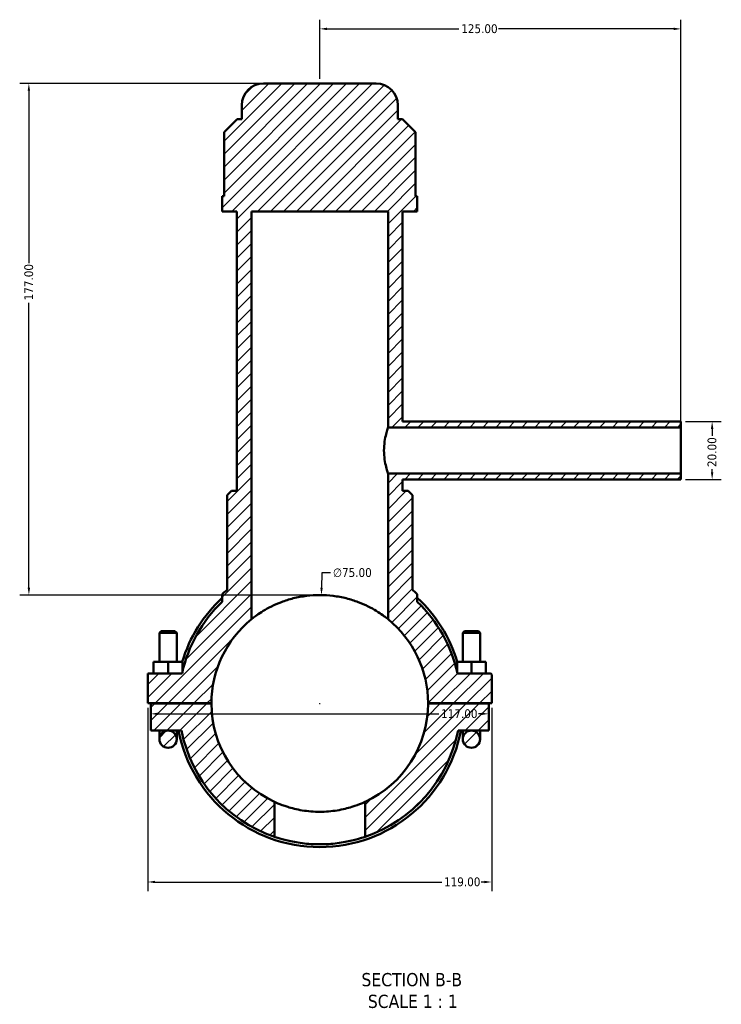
# Model space of a CAD drawing. Header units: millimetres. Extents: x 0 to 898, y -421 to 978.
# Tile 1 of 7: x 278 to 521, y -421 to -81. Entities that reach past the tile are written whole.
import ezdxf

# ---------------------------------------------------------------- set-up
doc = ezdxf.new("R2010")
doc.units = ezdxf.units.MM
for name, color, linetype, lineweight in [('Dimension (ANSI)', 7, 'Continuous', 25), ('Hatch (ANSI)', 7, 'Continuous', 18), ('Symbol (ANSI)', 7, 'Continuous', 25), ('Visible (ANSI)', 7, 'Continuous', 50)]:
    doc.layers.add(name, color=color, linetype=linetype, lineweight=lineweight)
doc.styles.add('Label Text (ANSI)', font='tahoma.ttf')
doc.styles.add('Note Text (ANSI)', font='tahoma.ttf')
doc.dimstyles.new('Default - mm (ANSI)', dxfattribs={"dimtxt": 3.048, "dimasz": 2.5, "dimexe": 3.175, "dimexo": 1.6002, "dimgap": 0.8, "dimtad": 0, "dimtoh": 1, "dimrnd": 1e-08, "dimzin": 4, "dimdsep": 46, "dimtxsty": 'Note Text (ANSI)', "dimcen": 0.09, "dimdle": 10, "dimclrd": 256, "dimclre": 256, "dimclrt": 256, "dimadec": 1, "dimazin": 1, "dimtfac": 1, "dimtofl": 0, "dimtmove": 0, "dimatfit": 3, "dimfxl": 1, "dimtolj": 1, "dimtzin": 4, "dimlwd": -1, "dimlwe": -1, "dimarcsym": 0})

# ---------------------------------------------------------------- blocks, each defined once
blk = doc.blocks.new('*D7')
at = {"layer": 'Defpoints', "color": 0, "transparency": 16777216}
for p in [(382.36, -279.85), (381.2, -354.85)]:
    blk.add_point(p, dxfattribs=at)
at = {"layer": 'Dimension (ANSI)', "transparency": 16777216}
for p, q in [((382.48, -272.18), (382.4, -277.35)), ((385.55, -272.18), (382.48, -272.18)), ((381.69, -317.35), (381.87, -317.35)), ((381.78, -317.44), (381.78, -317.26))]:
    blk.add_line(p, q, dxfattribs=at)
blk.add_solid([(381.99, -277.35), (382.82, -277.36), (382.36, -279.85)], dxfattribs=at)
at = {"layer": 'Dimension (ANSI)', "color": 230, "true_color": 0xff0080, "transparency": 16777216, "insert": (386.35, -270.54), "char_height": 3.048, "attachment_point": 1, "style": 'Note Text (ANSI)'}
blk.add_mtext('\\A1;∅75.00', dxfattribs=at)
blk = doc.blocks.new('*D9')
at = {"layer": 'Defpoints', "color": 0, "transparency": 16777216}
for p in [(362.28, -102.85), (281.12, -279.85), (381.78, -279.85)]:
    blk.add_point(p, dxfattribs=at)
at = {"layer": 'Dimension (ANSI)', "transparency": 16777216}
for p, q in [((360.68, -102.85), (277.94, -102.85)), ((281.12, -105.35), (281.12, -165.01)), ((281.12, -277.35), (281.12, -178.69)), ((380.18, -279.85), (277.94, -279.85))]:
    blk.add_line(p, q, dxfattribs=at)
for points in [[(280.7, -105.35), (281.53, -105.35), (281.12, -102.85)], [(280.7, -277.35), (281.53, -277.35), (281.12, -279.85)]]:
    blk.add_solid(points, dxfattribs=at)
at = {"layer": 'Dimension (ANSI)', "color": 230, "true_color": 0xff0080, "transparency": 16777216, "insert": (279.53, -177.89), "char_height": 3.048, "attachment_point": 1, "rotation": 90, "style": 'Note Text (ANSI)'}
blk.add_mtext('\\A1;177.00', dxfattribs=at)
blk = doc.blocks.new('*D10')
at = {"layer": 'Defpoints', "color": 0, "transparency": 16777216}
for p in [(506.78, -219.85), (506.78, -239.85), (517.56, -239.85)]:
    blk.add_point(p, dxfattribs=at)
at = {"layer": 'Dimension (ANSI)', "transparency": 16777216}
for p, q in [((508.38, -219.85), (520.74, -219.85)), ((517.56, -222.35), (517.56, -224.72)), ((517.56, -237.35), (517.56, -236.35)), ((508.38, -239.85), (520.74, -239.85))]:
    blk.add_line(p, q, dxfattribs=at)
for points in [[(517.14, -222.35), (517.98, -222.35), (517.56, -219.85)], [(517.14, -237.35), (517.98, -237.35), (517.56, -239.85)]]:
    blk.add_solid(points, dxfattribs=at)
at = {"layer": 'Dimension (ANSI)', "color": 230, "true_color": 0xff0080, "transparency": 16777216, "insert": (515.97, -235.55), "char_height": 3.048, "attachment_point": 1, "rotation": 90, "style": 'Note Text (ANSI)'}
blk.add_mtext('\\A1;20.00', dxfattribs=at)
blk = doc.blocks.new('*D11')
at = {"layer": 'Defpoints', "color": 0, "transparency": 16777216}
for p in [(506.78, -83.94), (381.78, -102.85), (506.78, -221.85)]:
    blk.add_point(p, dxfattribs=at)
at = {"layer": 'Dimension (ANSI)', "transparency": 16777216}
for p, q in [((381.78, -101.25), (381.78, -80.76)), ((506.78, -220.25), (506.78, -80.76)), ((384.28, -83.94), (429.94, -83.94)), ((504.28, -83.94), (443.62, -83.94))]:
    blk.add_line(p, q, dxfattribs=at)
for points in [[(384.28, -83.52), (384.28, -84.36), (381.78, -83.94)], [(504.28, -83.52), (504.28, -84.36), (506.78, -83.94)]]:
    blk.add_solid(points, dxfattribs=at)
at = {"layer": 'Dimension (ANSI)', "color": 230, "true_color": 0xff0080, "transparency": 16777216, "insert": (430.74, -82.35), "char_height": 3.048, "attachment_point": 1, "style": 'Note Text (ANSI)'}
blk.add_mtext('\\A1;125.00', dxfattribs=at)
blk = doc.blocks.new('*D12')
at = {"layer": 'Defpoints', "color": 0, "transparency": 16777216}
for p in [(322.28, -317.3), (441.28, -317.3), (441.28, -379.15)]:
    blk.add_point(p, dxfattribs=at)
at = {"layer": 'Dimension (ANSI)', "transparency": 16777216}
for p, q in [((322.28, -318.9), (322.28, -382.32)), ((441.28, -318.9), (441.28, -382.32)), ((324.78, -379.15), (423.99, -379.15)), ((438.78, -379.15), (437.67, -379.15))]:
    blk.add_line(p, q, dxfattribs=at)
for points in [[(324.78, -378.73), (324.78, -379.56), (322.28, -379.15)], [(438.78, -378.73), (438.78, -379.56), (441.28, -379.15)]]:
    blk.add_solid(points, dxfattribs=at)
at = {"layer": 'Dimension (ANSI)', "color": 230, "true_color": 0xff0080, "transparency": 16777216, "insert": (424.79, -377.56), "char_height": 3.048, "attachment_point": 1, "style": 'Note Text (ANSI)'}
blk.add_mtext('\\A1;119.00', dxfattribs=at)
blk = doc.blocks.new('*D13')
at = {"layer": 'Defpoints', "color": 0, "transparency": 16777216}
for p in [(323.28, -320.96), (440.28, -320.96), (440.28, -320.96)]:
    blk.add_point(p, dxfattribs=at)
at = {"layer": 'Dimension (ANSI)', "transparency": 16777216}
for p, q in [((325.78, -320.96), (422.99, -320.96)), ((437.78, -320.96), (436.67, -320.96))]:
    blk.add_line(p, q, dxfattribs=at)
for points in [[(325.78, -320.54), (325.78, -321.37), (323.28, -320.96)], [(437.78, -320.54), (437.78, -321.37), (440.28, -320.96)]]:
    blk.add_solid(points, dxfattribs=at)
at = {"layer": 'Dimension (ANSI)', "color": 230, "true_color": 0xff0080, "transparency": 16777216, "insert": (423.79, -319.37), "char_height": 3.048, "attachment_point": 1, "style": 'Note Text (ANSI)'}
blk.add_mtext('\\A1;117.00', dxfattribs=at)

msp = doc.modelspace()

# ---------------------------------------------------------------- hatches: boundary and pattern name
at = {"layer": 'Hatch (ANSI)'}
h = msp.add_hatch(dxfattribs=at)
h.set_pattern_fill('ANSI31', color=256, scale=25.4, style=0)
h.set_pattern_definition([(45, (0, 0), (-2.245064, 2.245064), [])])
edge = h.paths.add_edge_path()
edge.add_spline(control_points=[(348.286, -279.289), (348.243, -279.327), (348.204, -279.37), (348.137, -279.464), (348.109, -279.514), (348.05, -279.658), (348.031, -279.755), (348.031, -279.852)], knot_values=[-0.0638122, -0.0638122, -0.0638122, -0.0638122, -0.0465553, -0.0465553, -0.0292983, -0.0292983, 0, 0, 0, 0], degree=3, periodic=0)
edge.add_line((348.031, -279.852), (348.031, -282.171))
edge.add_ellipse((381.781, -317.349), major_axis=(-33.75, 35.178), ratio=1, start_angle=0, end_angle=33.89925)
edge.add_line((334.148, -306.974), (322.281, -306.974))
edge.add_line((322.281, -306.974), (322.281, -317.299))
edge.add_line((322.281, -317.299), (344.281, -317.299))
edge.add_ellipse((381.781, -317.349), major_axis=(-37.5, 0.05), ratio=1, start_angle=309.12652, end_angle=360, ccw=False)
edge.add_line((358.156, -288.227), (358.156, -147.099))
edge.add_line((358.156, -147.099), (405.406, -147.099))
edge.add_line((405.406, -147.099), (405.406, -221.849))
edge.add_line((405.406, -221.849), (506.781, -221.849))
edge.add_line((506.781, -221.849), (506.781, -219.849))
edge.add_line((506.781, -219.849), (410.469, -219.849))
edge.add_line((410.469, -219.849), (410.469, -147.099))
edge.add_line((410.469, -147.099), (415.531, -147.099))
edge.add_line((415.531, -147.099), (415.531, -141.789))
edge.add_line((415.531, -141.789), (414.913, -141.789))
edge.add_line((414.913, -141.789), (414.913, -119.739))
edge.add_line((414.913, -119.739), (410.413, -115.239))
edge.add_line((410.413, -115.239), (408.781, -115.239))
edge.add_line((408.781, -115.239), (408.781, -110.349))
edge.add_ellipse((401.281, -110.349), major_axis=(7.5, 0), ratio=1, start_angle=0, end_angle=90)
edge.add_line((401.281, -102.849), (362.281, -102.849))
edge.add_ellipse((362.281, -110.349), major_axis=(0, 7.5), ratio=1, start_angle=0, end_angle=90)
edge.add_line((354.781, -110.349), (354.781, -115.239))
edge.add_line((354.781, -115.239), (353.149, -115.239))
edge.add_line((353.149, -115.239), (348.649, -119.739))
edge.add_line((348.649, -119.739), (348.649, -141.789))
edge.add_line((348.649, -141.789), (348.031, -141.789))
edge.add_line((348.031, -141.789), (348.031, -147.099))
edge.add_line((348.031, -147.099), (353.094, -147.099))
edge.add_line((353.094, -147.099), (353.094, -243.849))
edge.add_line((353.094, -243.849), (351.219, -243.849))
edge.add_line((351.219, -243.849), (349.719, -245.349))
edge.add_line((349.719, -245.349), (349.719, -278.074))
edge.add_ellipse((381.781, -317.349), major_axis=(-32.062, 39.274), ratio=1, start_angle=0, end_angle=2.12313)
edge = h.paths.add_edge_path()
edge.add_line((329.281, -326.724), (333.941, -326.724))
edge.add_ellipse((381.781, -317.349), major_axis=(-47.84, -9.375), ratio=1, start_angle=0, end_angle=60.15031)
edge.add_line((366.101, -363.508), (366.101, -351.413))
edge.add_ellipse((381.781, -317.349), major_axis=(-15.68, -34.064), ratio=1, start_angle=294.79319, end_angle=360, ccw=False)
edge.add_line((344.281, -317.399), (323.281, -317.399))
edge.add_line((323.281, -317.399), (323.281, -326.724))
edge.add_line((323.281, -326.724), (329.281, -326.724))
edge = h.paths.add_edge_path()
edge.add_ellipse((440.781, -307.474), major_axis=(0.5, 0), ratio=1, start_angle=0, end_angle=90)
edge.add_line((440.781, -306.974), (429.414, -306.974))
edge.add_ellipse((381.781, -317.349), major_axis=(47.633, 10.375), ratio=1, start_angle=0, end_angle=33.89925)
edge.add_line((415.531, -282.171), (415.531, -279.852))
edge.add_spline(control_points=[(415.531, -279.852), (415.531, -279.795), (415.525, -279.737), (415.498, -279.625), (415.479, -279.571), (415.41, -279.432), (415.35, -279.354), (415.277, -279.289)], knot_values=[-0.0638122, -0.0638122, -0.0638122, -0.0638122, -0.0465553, -0.0465553, -0.0292983, -0.0292983, 0, 0, 0, 0], degree=3, periodic=0)
edge.add_ellipse((381.781, -317.349), major_axis=(33.495, 38.06), ratio=1, start_angle=0, end_angle=2.12313)
edge.add_line((413.844, -278.074), (413.844, -245.349))
edge.add_line((413.844, -245.349), (412.344, -243.849))
edge.add_line((412.344, -243.849), (410.469, -243.849))
edge.add_line((410.469, -243.849), (410.469, -239.849))
edge.add_line((410.469, -239.849), (506.781, -239.849))
edge.add_line((506.781, -239.849), (506.781, -237.849))
edge.add_line((506.781, -237.849), (405.406, -237.849))
edge.add_line((405.406, -237.849), (405.406, -288.227))
edge.add_ellipse((381.781, -317.349), major_axis=(23.625, 29.122), ratio=1, start_angle=309.12652, end_angle=360, ccw=False)
edge.add_line((419.281, -317.299), (441.281, -317.299))
edge.add_line((441.281, -317.299), (441.281, -307.474))
edge = h.paths.add_edge_path()
edge.add_ellipse((329.281, -329.724), major_axis=(3, 0), ratio=1, start_angle=0, end_angle=360)
edge = h.paths.add_edge_path()
edge.add_line((440.281, -317.399), (419.281, -317.399))
edge.add_ellipse((381.781, -317.349), major_axis=(37.5, -0.05), ratio=1, start_angle=294.79319, end_angle=360, ccw=False)
edge.add_line((397.461, -351.413), (397.461, -363.508))
edge.add_ellipse((381.781, -317.349), major_axis=(15.68, -46.16), ratio=1, start_angle=0, end_angle=60.15031)
edge.add_line((429.621, -326.724), (434.281, -326.724))
edge.add_line((434.281, -326.724), (440.281, -326.724))
edge.add_line((440.281, -326.724), (440.281, -317.399))
edge = h.paths.add_edge_path()
edge.add_ellipse((434.281, -329.724), major_axis=(3, 0), ratio=1, start_angle=0, end_angle=360)

# ---------------------------------------------------------------- linework, layer by layer
at = {"layer": 'Visible (ANSI)'}
for p, q in [((401.281, -102.849), (362.281, -102.849)), ((354.781, -110.349), (354.781, -115.239)), ((408.781, -115.239), (408.781, -110.349)), ((353.149, -115.239), (348.649, -119.739)), ((354.781, -115.239), (353.149, -115.239)), ((410.413, -115.239), (408.781, -115.239)), ((414.913, -119.739), (410.413, -115.239)), ((348.649, -119.739), (348.649, -141.789)), ((414.913, -141.789), (414.913, -119.739)), ((348.649, -141.789), (348.031, -141.789)), ((348.031, -141.789), (348.031, -147.099)), ((415.531, -141.789), (414.913, -141.789)), ((415.531, -147.099), (415.531, -141.789)), ((348.031, -147.099), (353.094, -147.099)), ((353.094, -147.099), (353.094, -243.849)), ((358.156, -288.227), (358.156, -147.099)), ((358.156, -147.099), (405.406, -147.099)), ((405.406, -147.099), (405.406, -221.849)), ((410.469, -219.849), (410.469, -147.099)), ((410.469, -147.099), (415.531, -147.099)), ((506.781, -219.849), (410.469, -219.849)), ((506.781, -221.849), (506.781, -219.849)), ((405.406, -221.849), (506.781, -221.849)), ((506.781, -237.849), (506.781, -221.849)), ((506.781, -237.849), (405.406, -237.849)), ((405.406, -237.849), (405.406, -288.227)), ((506.781, -239.849), (506.781, -237.849)), ((410.469, -243.849), (410.469, -239.849)), ((410.469, -239.849), (506.781, -239.849)), ((351.219, -243.849), (349.719, -245.349)), ((353.094, -243.849), (351.219, -243.849)), ((412.344, -243.849), (410.469, -243.849)), ((413.844, -245.349), (412.344, -243.849)), ((349.719, -245.349), (349.719, -278.074)), ((413.844, -278.074), (413.844, -245.349)), ((348.031, -279.852), (348.031, -282.171)), ((415.531, -282.171), (415.531, -279.852)), ((326.881, -292.299), (326.281, -292.899)), ((326.281, -292.899), (332.281, -292.899)), ((326.281, -292.899), (326.281, -302.974)), ((331.681, -292.299), (326.881, -292.299)), ((331.681, -292.299), (332.281, -292.899)), ((332.281, -292.899), (332.281, -302.974)), ((431.881, -292.299), (431.281, -292.899)), ((437.281, -292.899), (431.281, -292.899)), ((431.281, -302.974), (431.281, -292.899)), ((431.881, -292.299), (436.681, -292.299)), ((436.681, -292.299), (437.281, -292.899)), ((437.281, -302.974), (437.281, -292.899)), ((329.281, -302.974), (324.281, -302.974)), ((324.281, -306.974), (324.281, -302.974)), ((329.281, -306.974), (329.281, -302.974)), ((334.281, -302.974), (329.281, -302.974)), ((334.281, -306.38), (334.281, -302.974)), ((429.281, -302.974), (434.281, -302.974)), ((429.281, -306.38), (429.281, -302.974)), ((434.281, -302.974), (439.281, -302.974)), ((434.281, -306.974), (434.281, -302.974)), ((439.281, -306.974), (439.281, -302.974)), ((334.148, -306.974), (322.281, -306.974)), ((322.281, -306.974), (322.281, -317.299)), ((440.781, -306.974), (429.414, -306.974)), ((441.281, -317.299), (441.281, -307.474)), ((322.281, -317.299), (344.281, -317.299)), ((344.281, -317.399), (323.281, -317.399)), ((323.281, -317.399), (323.281, -326.724)), ((326.281, -317.299), (326.281, -317.399)), ((332.281, -317.299), (332.281, -317.399)), ((419.281, -317.299), (441.281, -317.299)), ((440.281, -317.399), (419.281, -317.399)), ((431.281, -317.399), (431.281, -317.299)), ((437.281, -317.399), (437.281, -317.299)), ((440.281, -326.724), (440.281, -317.399)), ((323.281, -326.724), (329.281, -326.724)), ((326.281, -326.724), (326.281, -329.724)), ((329.281, -326.724), (333.941, -326.724)), ((332.281, -329.724), (332.281, -326.724)), ((429.621, -326.724), (434.281, -326.724)), ((431.281, -326.724), (431.281, -329.724)), ((434.281, -326.724), (440.281, -326.724)), ((437.281, -329.724), (437.281, -326.724)), ((366.101, -363.508), (366.101, -351.413)), ((397.461, -351.413), (397.461, -363.508))]:
    msp.add_line(p, q, dxfattribs=at)
for centre in [(329.281, -329.724), (434.281, -329.724)]:
    msp.add_circle(centre, 3, dxfattribs=at)
for centre, radius, start, end in [((362.281, -110.349), 7.5, 90, 180), ((401.281, -110.349), 7.5, 0, 90), ((381.781, -317.349), 50.7, 129.22715, 131.35028), ((381.781, -317.349), 50.7, 48.64972, 50.77285), ((381.781, -317.349), 48.75, 133.81306, 167.71231), ((381.781, -317.349), 49.725, 132.74472, 163.19652), ((381.781, -317.349), 49.725, 16.80348, 47.25528), ((381.781, -317.349), 48.75, 12.28769, 46.18694), ((381.781, -317.349), 37.5, 129.05012, 179.92361), ((381.781, -317.349), 37.5, 0.07639, 50.94988), ((440.781, -307.474), 0.5, 0, 90), ((381.781, -317.349), 37.5, 180.07639, 245.28321), ((381.781, -317.349), 37.5, 294.71679, 359.92361), ((381.781, -317.349), 49.725, 190.86741, 349.13259), ((381.781, -317.349), 48.75, 191.08749, 251.2378), ((381.781, -317.349), 48.75, 288.7622, 348.91251)]:
    msp.add_arc(centre, radius, start, end, dxfattribs=at)
for points, knots in [([(405.406, -221.849), (405.406, -221.849), (405.335, -222.053), (405.076, -222.872), (404.893, -223.486), (404.545, -224.898), (404.357, -225.792), (404.087, -227.76), (404.01, -228.835), (404.01, -229.849)], [3.6475917, 3.6475917, 3.6475917, 3.6475917, 3.9514824, 3.9514824, 4.255373, 4.255373, 4.5594143, 4.5594143, 4.8634557, 4.8634557, 4.8634557, 4.8634557]), ([(404.01, -229.849), (404.01, -230.862), (404.087, -231.937), (404.357, -233.906), (404.545, -234.8), (404.893, -236.211), (405.076, -236.826), (405.335, -237.645), (405.406, -237.849), (405.406, -237.849)], [0, 0, 0, 0, 0.3040413, 0.3040413, 0.6080827, 0.6080827, 0.9119733, 0.9119733, 1.2158639, 1.2158639, 1.2158639, 1.2158639]), ([(348.286, -279.289), (348.243, -279.327), (348.204, -279.37), (348.137, -279.464), (348.109, -279.514), (348.05, -279.658), (348.031, -279.755), (348.031, -279.852)], [-0.063812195, -0.063812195, -0.063812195, -0.063812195, -0.046555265, -0.046555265, -0.029298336, -0.029298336, 0, 0, 0, 0]), ([(415.531, -279.852), (415.531, -279.795), (415.525, -279.737), (415.498, -279.625), (415.479, -279.571), (415.41, -279.432), (415.35, -279.354), (415.277, -279.289)], [-0.063812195, -0.063812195, -0.063812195, -0.063812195, -0.046555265, -0.046555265, -0.029298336, -0.029298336, 0, 0, 0, 0]), ([(405.406, -288.227), (405.406, -288.227), (405.253, -288.1), (404.631, -287.612), (404.164, -287.252), (402.948, -286.385), (402.2, -285.879), (400.484, -284.83), (399.516, -284.287), (397.466, -283.268), (396.31, -282.751), (393.775, -281.793), (392.397, -281.352), (389.497, -280.621), (387.973, -280.331), (384.88, -279.945), (383.311, -279.849), (380.251, -279.849), (378.683, -279.945), (375.59, -280.331), (374.065, -280.621), (371.165, -281.352), (369.787, -281.793), (367.253, -282.751), (366.096, -283.268), (364.047, -284.287), (363.079, -284.83), (361.363, -285.879), (360.614, -286.385), (359.399, -287.252), (358.931, -287.612), (358.309, -288.1), (358.156, -288.227), (358.156, -288.227)], [7.374467, 7.374467, 7.374467, 7.374467, 7.8372748, 7.8372748, 8.3000825, 8.3000825, 8.7628903, 8.7628903, 9.225698, 9.225698, 9.6846987, 9.6846987, 10.1436993, 10.1436993, 10.6026999, 10.6026999, 11.0617006, 11.0617006, 11.5207012, 11.5207012, 11.9797018, 11.9797018, 12.4387025, 12.4387025, 12.8977031, 12.8977031, 13.3605108, 13.3605108, 13.8233186, 13.8233186, 14.2861263, 14.2861263, 14.7489341, 14.7489341, 14.7489341, 14.7489341]), ([(366.101, -351.413), (366.101, -351.413), (366.198, -351.459), (366.601, -351.64), (366.907, -351.776), (368.112, -352.28), (369.314, -352.745), (372.072, -353.599), (373.819, -354.046), (376.711, -354.517), (377.72, -354.642), (379.756, -354.808), (380.784, -354.849), (382.778, -354.849), (383.806, -354.808), (385.842, -354.642), (386.851, -354.517), (389.744, -354.046), (391.491, -353.599), (394.248, -352.745), (395.45, -352.28), (396.655, -351.776), (396.961, -351.64), (397.364, -351.459), (397.461, -351.413), (397.461, -351.413)], [4.7898155, 4.7898155, 4.7898155, 4.7898155, 5.0893627, 5.0893627, 5.38891, 5.38891, 5.9880045, 5.9880045, 6.5863638, 6.5863638, 6.8855435, 6.8855435, 7.1847232, 7.1847232, 7.4839029, 7.4839029, 7.7830826, 7.7830826, 8.3814419, 8.3814419, 8.9805364, 8.9805364, 9.2800837, 9.2800837, 9.5796309, 9.5796309, 9.5796309, 9.5796309]), ([(397.461, -363.508), (397.461, -363.508), (397.366, -363.541), (396.965, -363.674), (396.661, -363.775), (395.457, -364.149), (394.253, -364.498), (392.177, -364.983), (391.395, -365.149), (389.689, -365.461), (388.766, -365.606), (386.836, -365.846), (385.828, -365.941), (383.797, -366.068), (382.773, -366.099), (380.789, -366.099), (379.766, -366.068), (377.734, -365.941), (376.726, -365.846), (374.796, -365.606), (373.873, -365.461), (372.168, -365.149), (371.386, -364.983), (369.309, -364.498), (368.105, -364.149), (366.902, -363.775), (366.597, -363.674), (366.197, -363.541), (366.101, -363.508), (366.101, -363.508)], [0, 0, 0, 0, 0.2976816, 0.2976816, 0.5953631, 0.5953631, 1.1907263, 1.1907263, 1.4882891, 1.4882891, 1.7858519, 1.7858519, 2.0834147, 2.0834147, 2.3809775, 2.3809775, 2.6785403, 2.6785403, 2.9761031, 2.9761031, 3.2736659, 3.2736659, 3.5712287, 3.5712287, 4.1665919, 4.1665919, 4.4642734, 4.4642734, 4.761955, 4.761955, 4.761955, 4.761955])]:
    msp.add_open_spline(points, degree=3, knots=knots, dxfattribs=at)

# ---------------------------------------------------------------- texts
at = {"layer": 'Symbol (ANSI)', "char_height": 4.572, "attachment_point": 7, "style": 'Label Text (ANSI)'}
for s, insert in [('SECTION B-B', (396.203, -415.306)), ('SCALE 1 : 1', (398.426, -422.819))]:
    msp.add_mtext(s, dxfattribs=dict(at, insert=insert))

# ---------------------------------------------------------------- dimensions: what is measured, and where the dimension line sits
at = {"layer": 'Dimension (ANSI)'}
for base, p1, p2, angle, override, picture, middle in [((506.781, -83.94), (381.781, -102.849), (506.781, -221.849), 180, {"dimtoh": 0, "dimdec": 2, "dimtp": 0, "dimtm": 0, "dimtdec": 2, "dimatfit": 1}, '*D11', (436.781, -83.94)), ((281.116, -279.849), (362.281, -102.849), (381.781, -279.849), 90, {"dimtoh": 0, "dimdec": 2, "dimtp": 0, "dimtm": 0, "dimtdec": 2, "dimatfit": 1}, '*D9', (281.116, -171.849)), ((517.561, -239.849), (506.781, -219.849), (506.781, -239.849), 90, {"dimtoh": 0, "dimdec": 2, "dimtp": 0, "dimtm": 0, "dimtdec": 2, "dimatfit": 1}, '*D10', (517.561, -230.54)), ((441.281, -379.146), (322.281, -317.299), (441.281, -317.299), 180, {"dimtoh": 0, "dimdec": 2, "dimtp": 0, "dimtm": 0, "dimtdec": 2, "dimatfit": 1}, '*D12', (430.828, -379.146)), ((440.281, -320.956), (323.281, -320.956), (440.281, -320.956), 180, {"dimtoh": 0, "dimdec": 2, "dimse1": 1, "dimse2": 1, "dimtp": 0, "dimtm": 0, "dimtdec": 2, "dimatfit": 1}, '*D13', (429.828, -320.956))]:
    dim = msp.add_linear_dim(base=base, p1=p1, p2=p2, angle=angle, dimstyle='Default - mm (ANSI)', override=override, dxfattribs=at)
    dim.commit()
    dim.dimension.update_dxf_attribs({"geometry": picture, "text_midpoint": middle, "dimtype": 160})
dim = msp.add_diameter_dim_2p(p1=(381.199, -354.846), p2=(382.363, -279.854), dimstyle='Default - mm (ANSI)', override={"dimtih": 1, "dimdec": 2, "dimlfac": 0.99998, "dimtp": 0, "dimtm": 0, "dimtdec": 2}, dxfattribs=at)
dim.commit()
dim.dimension.update_dxf_attribs({"geometry": '*D7', "text_midpoint": (393.043, -272.18), "dimtype": 163})

doc.saveas('drawing.dxf')
